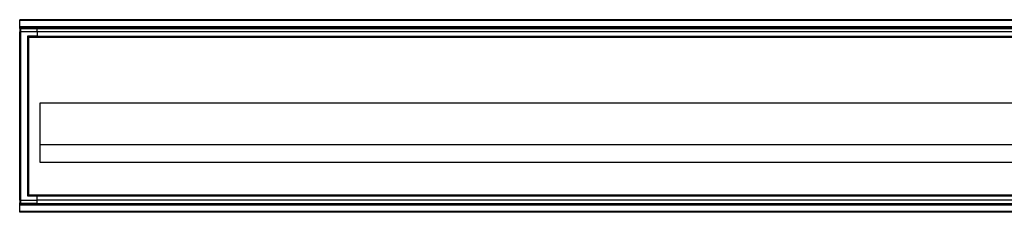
# Model space of a CAD drawing. Header units: millimetres. Extents: x -420 to 2052, y 443 to 882.
# Tile 4 of 12: x 95 to 377, y 827 to 882. Entities that reach past the tile are written whole.
import ezdxf

# ---------------------------------------------------------------- set-up
doc = ezdxf.new("R2010")
doc.units = ezdxf.units.MM

# ---------------------------------------------------------------- blocks, each defined once
blk = doc.blocks.new('Drawing View1')
at = {"color": 7, "linetype": 'Continuous', "lineweight": 25}
for p, q in [((0, 31.5), (-500, 31.5)), ((-500, 31.3), (-500, 31.5)), ((0, 31.3), (-500, 31.3)), ((-500, 29.45), (-500, 31.3)), ((0, 29.45), (-500, 29.45)), ((-500, 29.25), (-500, 29.45)), ((0, 29.25), (-500, 29.25)), ((-500, 29.05), (-500, 29.25)), ((0, 29.05), (-500, 29.05)), ((-500, 29), (-500, 29.05)), ((-500, 29), (-500, 28.8)), ((-499.8, 29), (-500, 29)), ((-500, 28.8), (-500, 28)), ((-499.8, 29), (-499.8, 28)), ((-499.8, 29), (-495, 29)), ((-495, 29), (-5, 29)), ((-500, -20), (-500, 28)), ((-499.8, 28), (-500, 28)), ((-499.8, 28), (-499.8, -20)), ((-495, 28), (-499.8, 28)), ((-497.6, 26.6), (-497.8, 26.8)), ((-495, 26.8), (-497.8, 26.8)), ((-497.8, 26.8), (-497.8, -18.8)), ((-495, 26.6), (-497.6, 26.6)), ((-497.6, 26.6), (-497.6, -18.6)), ((-497.5, 26.5), (-497.6, 26.6)), ((-497.5, 26.5), (-497.5, -18.5)), ((-497.5, 26.5), (-2.5, 26.5)), ((-495, 28), (-495, 26.8)), ((-5, 28), (-495, 28)), ((-495, 26.8), (-250, 26.8)), ((-495, 26.6), (-5, 26.6)), ((-250, 26.8), (-5, 26.8)), ((-494.25, 7.7), (-494.25, -9.2)), ((-5.75, 7.7), (-494.25, 7.7)), ((-5.75, -4.2), (-494.25, -4.2)), ((-494.25, -9.2), (-5.75, -9.2)), ((-497.6, -18.6), (-497.8, -18.8)), ((-497.8, -18.8), (-495, -18.8)), ((-497.5, -18.5), (-497.6, -18.6)), ((-497.6, -18.6), (-495, -18.6)), ((-497.5, -18.5), (-2.5, -18.5)), ((-495, -18.6), (-5, -18.6)), ((-495, -20), (-495, -18.8)), ((-495, -18.8), (-250, -18.8)), ((-250, -18.8), (-5, -18.8)), ((-500, -20), (-499.8, -20)), ((-500, -20), (-500, -20.8)), ((-500, -21), (-500, -20.8)), ((-499.8, -21), (-500, -21)), ((-500, -21.05), (-500, -21)), ((0, -21.05), (-500, -21.05)), ((-500, -21.25), (-500, -21.05)), ((0, -21.25), (-500, -21.25)), ((-500, -21.45), (-500, -21.25)), ((0, -21.45), (-500, -21.45)), ((-500, -23.3), (-500, -21.45)), ((-499.8, -20), (-495, -20)), ((-499.8, -20), (-499.8, -21)), ((-495, -21), (-499.8, -21)), ((-5, -20), (-495, -20)), ((-495, -21), (-5, -21)), ((0, -23.3), (-500, -23.3)), ((-500, -23.5), (-500, -23.3)), ((0, -23.5), (-500, -23.5))]:
    blk.add_line(p, q, dxfattribs=at)
for centre, start, end in [((-499.8, 28.8), 90, 180), ((-499.8, -20.8), 180, 270)]:
    blk.add_arc(centre, 0.2, start, end, dxfattribs=at)
for points in [[(-495, 28), (-495, 28.26), (-495, 28.52), (-495, 28.89), (-495, 29), (-495, 29)], [(-495, 26.8), (-495, 26.75), (-495, 26.7), (-495, 26.62), (-495, 26.6), (-495, 26.6)], [(-495, -18.8), (-495, -18.75), (-495, -18.7), (-495, -18.62), (-495, -18.6), (-495, -18.6)], [(-495, -21), (-495, -21), (-495, -20.89), (-495, -20.52), (-495, -20.26), (-495, -20)]]:
    blk.add_open_spline(points, degree=3, knots=[0, 0, 0, 0, 0.5, 0.5, 1, 1, 1, 1], dxfattribs=at)

msp = doc.modelspace()

# ---------------------------------------------------------------- block references
at = {"color": 7, "linetype": 'Continuous', "lineweight": 25}
msp.add_blockref('Drawing View1', (595.47, 850.43), dxfattribs=at)

doc.saveas('drawing.dxf')
